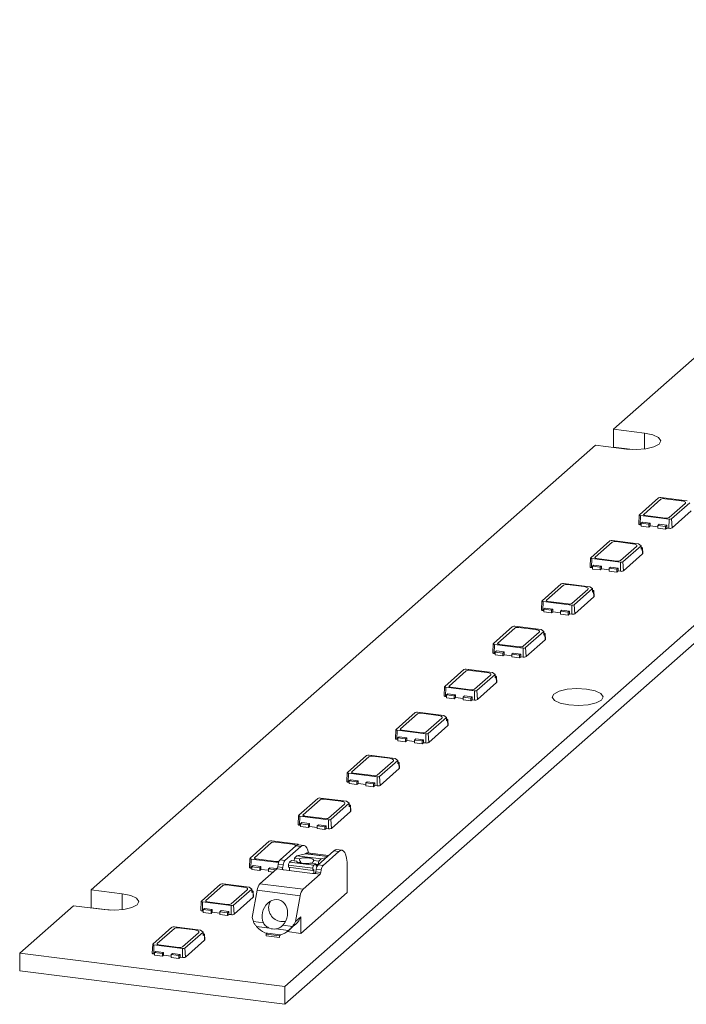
# Model space of a CAD drawing. Header units: millimetres. Extents: x -97 to 121, y 100 to 278.
# Tile 1 of 6: x -97 to -41, y 100 to 183. Entities that reach past the tile are written whole.
import ezdxf

# ---------------------------------------------------------------- set-up
doc = ezdxf.new("R2010")
doc.units = ezdxf.units.MM

msp = doc.modelspace()

# ---------------------------------------------------------------- linework, layer by layer
at = {"color": 7, "linetype": 'Continuous', "lineweight": 15}
for p, q in [((-74.932, 101.338), (121.29, 274.39)), ((-74.932, 99.83), (121.29, 272.882)), ((-4.45, 186.125), (-47.124, 148.49)), ((-44.505, 148.16), (-47.124, 148.49)), ((-47.124, 146.981), (-47.124, 148.49)), ((-48.644, 147.149), (-91.318, 109.514)), ((-48.644, 147.149), (-46.025, 146.819)), ((-45.504, 146.777), (-47.124, 146.981)), ((-44.926, 141.252), (-43.3, 142.687)), ((-44.552, 141.294), (-43.102, 142.573)), ((-43.099, 142.717), (-40.884, 142.438)), ((-42.78, 142.621), (-41.377, 142.444)), ((-41.057, 142.208), (-42.4, 141.023)), ((-40.659, 142.271), (-42.203, 140.909)), ((-44.936, 141.235), (-44.98, 140.481)), ((-44.851, 140.417), (-44.835, 141.185)), ((-42.403, 140.879), (-44.835, 141.185)), ((-42.723, 140.975), (-44.406, 141.187)), ((-42.419, 140.111), (-42.403, 140.879)), ((-42.161, 140.15), (-42.203, 140.909)), ((-40.535, 141.584), (-42.161, 140.15)), ((-44.77, 140.407), (-44.851, 140.417)), ((-44.77, 140.536), (-44.664, 140.629)), ((-44.115, 140.453), (-44.77, 140.536)), ((-44.77, 140.536), (-44.77, 140.3)), ((-44.77, 140.3), (-44.115, 140.218)), ((-44.664, 140.629), (-44.009, 140.547)), ((-44.009, 140.547), (-44.115, 140.453)), ((-44.115, 140.218), (-44.115, 140.453)), ((-44.115, 140.218), (-44.009, 140.311)), ((-44.009, 140.311), (-44.009, 140.547)), ((-43.367, 140.23), (-44.009, 140.311)), ((-43.367, 140.359), (-43.261, 140.453)), ((-42.712, 140.277), (-43.367, 140.359)), ((-43.367, 140.359), (-43.367, 140.123)), ((-43.367, 140.123), (-42.712, 140.041)), ((-43.261, 140.453), (-42.606, 140.37)), ((-42.606, 140.37), (-42.712, 140.277)), ((-42.712, 140.041), (-42.712, 140.277)), ((-42.712, 140.041), (-42.606, 140.135)), ((-42.606, 140.135), (-42.606, 140.37)), ((-42.419, 140.111), (-42.606, 140.135)), ((-49.045, 137.62), (-47.418, 139.054)), ((-48.671, 137.662), (-47.221, 138.94)), ((-47.218, 139.084), (-45.003, 138.805)), ((-46.899, 138.989), (-45.496, 138.812)), ((-45.176, 138.576), (-46.519, 137.391)), ((-44.778, 138.639), (-46.322, 137.277)), ((-45.003, 138.805), (-44.778, 138.639)), ((-44.777, 138.527), (-44.778, 138.639)), ((-44.774, 138.343), (-44.777, 138.527)), ((-44.68, 138.426), (-44.774, 138.343)), ((-44.654, 137.951), (-44.68, 138.426)), ((-44.641, 137.976), (-44.669, 138.448)), ((-49.055, 137.602), (-49.099, 136.848)), ((-48.97, 136.785), (-48.954, 137.553)), ((-46.522, 137.247), (-48.954, 137.553)), ((-46.841, 137.342), (-48.525, 137.554)), ((-44.654, 137.951), (-46.28, 136.517)), ((-48.889, 136.775), (-48.97, 136.785)), ((-48.889, 136.903), (-48.783, 136.997)), ((-48.889, 136.903), (-48.889, 136.668)), ((-48.234, 136.821), (-48.889, 136.903)), ((-48.889, 136.668), (-48.234, 136.585)), ((-48.783, 136.997), (-48.128, 136.914)), ((-48.128, 136.914), (-48.234, 136.821)), ((-48.234, 136.585), (-48.234, 136.821)), ((-48.234, 136.585), (-48.128, 136.679)), ((-48.128, 136.679), (-48.128, 136.914)), ((-47.486, 136.598), (-48.128, 136.679)), ((-47.486, 136.727), (-47.38, 136.82)), ((-46.831, 136.644), (-47.486, 136.727)), ((-47.486, 136.727), (-47.486, 136.491)), ((-47.38, 136.82), (-46.725, 136.738)), ((-46.725, 136.738), (-46.831, 136.644)), ((-46.725, 136.502), (-46.725, 136.738)), ((-46.538, 136.478), (-46.522, 137.247)), ((-46.28, 136.517), (-46.322, 137.277)), ((-47.486, 136.491), (-46.831, 136.408)), ((-46.831, 136.408), (-46.831, 136.644)), ((-46.831, 136.408), (-46.725, 136.502)), ((-46.538, 136.478), (-46.725, 136.502)), ((-53.164, 133.987), (-51.537, 135.422)), ((-52.79, 134.029), (-51.34, 135.308)), ((-51.337, 135.452), (-49.122, 135.173)), ((-51.018, 135.356), (-49.615, 135.179)), ((-48.897, 135.006), (-50.441, 133.644)), ((-49.122, 135.173), (-48.897, 135.006)), ((-48.896, 134.895), (-48.897, 135.006)), ((-49.295, 134.943), (-50.638, 133.758)), ((-48.773, 134.319), (-50.399, 132.885)), ((-48.893, 134.711), (-48.896, 134.895)), ((-48.799, 134.794), (-48.893, 134.711)), ((-48.773, 134.319), (-48.799, 134.794)), ((-48.76, 134.344), (-48.788, 134.815)), ((-53.174, 133.97), (-53.218, 133.216)), ((-53.089, 133.152), (-53.073, 133.92)), ((-50.641, 133.614), (-53.073, 133.92)), ((-53.008, 133.271), (-52.902, 133.364)), ((-52.902, 133.364), (-52.247, 133.282)), ((-50.96, 133.71), (-52.644, 133.922)), ((-50.657, 132.846), (-50.641, 133.614)), ((-50.399, 132.885), (-50.441, 133.644)), ((-53.008, 133.142), (-53.089, 133.152)), ((-52.353, 133.188), (-53.008, 133.271)), ((-53.008, 133.271), (-53.008, 133.035)), ((-53.008, 133.035), (-52.353, 132.953)), ((-52.247, 133.282), (-52.353, 133.188)), ((-52.353, 132.953), (-52.353, 133.188)), ((-52.353, 132.953), (-52.247, 133.046)), ((-52.247, 133.046), (-52.247, 133.282)), ((-51.605, 132.965), (-52.247, 133.046)), ((-51.605, 133.094), (-51.499, 133.188)), ((-50.95, 133.012), (-51.605, 133.094)), ((-51.605, 133.094), (-51.605, 132.858)), ((-51.605, 132.858), (-50.95, 132.776)), ((-51.499, 133.188), (-50.844, 133.105)), ((-50.844, 133.105), (-50.95, 133.012)), ((-50.95, 132.776), (-50.95, 133.012)), ((-50.95, 132.776), (-50.844, 132.869)), ((-50.844, 132.869), (-50.844, 133.105)), ((-50.657, 132.846), (-50.844, 132.869)), ((-57.283, 130.355), (-55.656, 131.789)), ((-56.908, 130.397), (-55.459, 131.675)), ((-55.456, 131.819), (-53.241, 131.54)), ((-55.137, 131.724), (-53.734, 131.547)), ((-53.414, 131.31), (-54.757, 130.126)), ((-53.015, 131.374), (-54.56, 130.012)), ((-53.241, 131.54), (-53.015, 131.374)), ((-53.015, 131.262), (-53.015, 131.374)), ((-53.012, 131.078), (-53.015, 131.262)), ((-52.918, 131.161), (-53.012, 131.078)), ((-52.892, 130.686), (-52.918, 131.161)), ((-52.879, 130.711), (-52.907, 131.183)), ((-57.293, 130.337), (-57.337, 129.583)), ((-57.208, 129.52), (-57.192, 130.288)), ((-54.76, 129.981), (-57.192, 130.288)), ((-55.079, 130.077), (-56.763, 130.289)), ((-54.518, 129.252), (-54.56, 130.012)), ((-52.892, 130.686), (-54.518, 129.252)), ((-57.127, 129.51), (-57.208, 129.52)), ((-57.127, 129.638), (-57.021, 129.732)), ((-57.127, 129.638), (-57.127, 129.403)), ((-56.472, 129.556), (-57.127, 129.638)), ((-57.127, 129.403), (-56.472, 129.32)), ((-57.021, 129.732), (-56.366, 129.649)), ((-56.366, 129.649), (-56.472, 129.556)), ((-56.472, 129.32), (-56.472, 129.556)), ((-56.472, 129.32), (-56.366, 129.414)), ((-56.366, 129.414), (-56.366, 129.649)), ((-55.724, 129.333), (-56.366, 129.414)), ((-55.724, 129.462), (-55.618, 129.555)), ((-55.724, 129.462), (-55.724, 129.226)), ((-55.069, 129.379), (-55.724, 129.462)), ((-55.724, 129.226), (-55.069, 129.143)), ((-55.618, 129.555), (-54.963, 129.473)), ((-54.963, 129.473), (-55.069, 129.379)), ((-55.069, 129.143), (-55.069, 129.379)), ((-55.069, 129.143), (-54.963, 129.237)), ((-54.963, 129.237), (-54.963, 129.473)), ((-54.776, 129.213), (-54.963, 129.237)), ((-54.776, 129.213), (-54.76, 129.981)), ((-61.401, 126.722), (-59.775, 128.156)), ((-61.027, 126.764), (-59.578, 128.043)), ((-59.575, 128.187), (-57.36, 127.908)), ((-59.256, 128.091), (-57.852, 127.914)), ((-57.532, 127.678), (-58.876, 126.493)), ((-57.134, 127.741), (-58.679, 126.379)), ((-57.36, 127.908), (-57.134, 127.741)), ((-57.134, 127.629), (-57.134, 127.741)), ((-57.131, 127.446), (-57.134, 127.629)), ((-57.037, 127.529), (-57.131, 127.446)), ((-57.011, 127.054), (-57.037, 127.529)), ((-56.998, 127.079), (-57.026, 127.55)), ((-61.411, 126.705), (-61.456, 125.951)), ((-61.327, 125.887), (-61.311, 126.655)), ((-58.879, 126.349), (-61.311, 126.655)), ((-59.198, 126.445), (-60.882, 126.657)), ((-57.011, 127.054), (-58.637, 125.62)), ((-61.246, 125.877), (-61.327, 125.887)), ((-61.246, 126.006), (-61.14, 126.099)), ((-61.246, 126.006), (-61.246, 125.77)), ((-60.591, 125.923), (-61.246, 126.006)), ((-61.14, 126.099), (-60.485, 126.017)), ((-60.485, 126.017), (-60.591, 125.923)), ((-60.591, 125.688), (-60.591, 125.923)), ((-60.485, 125.781), (-60.485, 126.017)), ((-59.843, 125.829), (-59.737, 125.923)), ((-59.188, 125.747), (-59.843, 125.829)), ((-59.843, 125.829), (-59.843, 125.593)), ((-59.737, 125.923), (-59.082, 125.84)), ((-59.082, 125.84), (-59.188, 125.747)), ((-59.082, 125.604), (-59.082, 125.84)), ((-58.895, 125.581), (-58.879, 126.349)), ((-58.637, 125.62), (-58.679, 126.379)), ((-61.246, 125.77), (-60.591, 125.688)), ((-60.591, 125.688), (-60.485, 125.781)), ((-59.843, 125.7), (-60.485, 125.781)), ((-59.843, 125.593), (-59.188, 125.511)), ((-59.188, 125.511), (-59.188, 125.747)), ((-59.188, 125.511), (-59.082, 125.604)), ((-58.895, 125.581), (-59.082, 125.604)), ((-65.52, 123.09), (-63.894, 124.524)), ((-65.146, 123.132), (-63.697, 124.41)), ((-63.694, 124.554), (-61.479, 124.275)), ((-63.374, 124.458), (-61.971, 124.282)), ((-61.479, 124.275), (-61.253, 124.108)), ((-61.651, 124.045), (-62.995, 122.861)), ((-61.253, 124.108), (-62.797, 122.747)), ((-61.129, 123.421), (-62.756, 121.987)), ((-61.253, 123.997), (-61.253, 124.108)), ((-61.249, 123.813), (-61.253, 123.997)), ((-61.155, 123.896), (-61.249, 123.813)), ((-61.129, 123.421), (-61.155, 123.896)), ((-61.117, 123.446), (-61.144, 123.918)), ((-65.53, 123.072), (-65.575, 122.318)), ((-65.446, 122.255), (-65.43, 123.023)), ((-62.998, 122.716), (-65.43, 123.023)), ((-63.317, 122.812), (-65.001, 123.024)), ((-63.014, 121.948), (-62.998, 122.716)), ((-62.756, 121.987), (-62.797, 122.747)), ((-65.365, 122.245), (-65.446, 122.255)), ((-65.365, 122.373), (-65.259, 122.467)), ((-64.71, 122.291), (-65.365, 122.373)), ((-65.365, 122.373), (-65.365, 122.138)), ((-65.365, 122.138), (-64.71, 122.055)), ((-65.259, 122.467), (-64.604, 122.384)), ((-64.604, 122.384), (-64.71, 122.291)), ((-64.71, 122.055), (-64.71, 122.291)), ((-64.71, 122.055), (-64.604, 122.149)), ((-64.604, 122.149), (-64.604, 122.384)), ((-63.962, 122.068), (-64.604, 122.149)), ((-63.962, 122.197), (-63.855, 122.29)), ((-63.307, 122.114), (-63.962, 122.197)), ((-63.962, 122.197), (-63.962, 121.961)), ((-63.962, 121.961), (-63.307, 121.878)), ((-63.855, 122.29), (-63.201, 122.208)), ((-63.201, 122.208), (-63.307, 122.114)), ((-63.307, 121.878), (-63.307, 122.114)), ((-63.307, 121.878), (-63.201, 121.972)), ((-63.201, 121.972), (-63.201, 122.208)), ((-63.014, 121.948), (-63.201, 121.972)), ((-69.639, 119.457), (-68.013, 120.891)), ((-67.813, 120.922), (-65.598, 120.643)), ((-67.493, 120.826), (-66.09, 120.649)), ((-69.265, 119.499), (-67.816, 120.777)), ((-65.77, 120.413), (-67.114, 119.228)), ((-65.372, 120.476), (-66.916, 119.114)), ((-65.598, 120.643), (-65.372, 120.476)), ((-65.371, 120.364), (-65.372, 120.476)), ((-65.368, 120.181), (-65.371, 120.364)), ((-65.274, 120.264), (-65.368, 120.181)), ((-65.248, 119.789), (-65.274, 120.264)), ((-65.235, 119.814), (-65.263, 120.285)), ((-69.649, 119.44), (-69.694, 118.686)), ((-69.565, 118.622), (-69.549, 119.39)), ((-67.117, 119.084), (-69.549, 119.39)), ((-67.436, 119.18), (-69.12, 119.392)), ((-65.248, 119.789), (-66.875, 118.355)), ((-69.484, 118.612), (-69.565, 118.622)), ((-69.484, 118.741), (-69.377, 118.834)), ((-68.829, 118.658), (-69.484, 118.741)), ((-69.484, 118.741), (-69.484, 118.505)), ((-69.484, 118.505), (-68.829, 118.423)), ((-69.377, 118.834), (-68.723, 118.752)), ((-68.723, 118.752), (-68.829, 118.658)), ((-68.829, 118.423), (-68.829, 118.658)), ((-68.829, 118.423), (-68.723, 118.516)), ((-68.723, 118.516), (-68.723, 118.752)), ((-68.08, 118.435), (-68.723, 118.516)), ((-68.08, 118.564), (-67.974, 118.658)), ((-68.08, 118.564), (-68.08, 118.328)), ((-67.426, 118.482), (-68.08, 118.564)), ((-68.08, 118.328), (-67.426, 118.246)), ((-67.974, 118.658), (-67.32, 118.575)), ((-67.32, 118.575), (-67.426, 118.482)), ((-67.426, 118.246), (-67.426, 118.482)), ((-67.426, 118.246), (-67.32, 118.339)), ((-67.32, 118.339), (-67.32, 118.575)), ((-67.132, 118.316), (-67.32, 118.339)), ((-67.132, 118.316), (-67.117, 119.084)), ((-66.875, 118.355), (-66.916, 119.114)), ((-73.758, 115.825), (-72.132, 117.259)), ((-73.384, 115.867), (-71.934, 117.145)), ((-71.931, 117.289), (-69.717, 117.01)), ((-71.612, 117.193), (-70.209, 117.017)), ((-69.889, 116.78), (-71.233, 115.595)), ((-69.491, 116.843), (-71.035, 115.482)), ((-69.717, 117.01), (-69.491, 116.843)), ((-69.49, 116.732), (-69.491, 116.843)), ((-69.487, 116.548), (-69.49, 116.732)), ((-69.367, 116.156), (-70.994, 114.722)), ((-69.393, 116.631), (-69.487, 116.548)), ((-69.367, 116.156), (-69.393, 116.631)), ((-69.354, 116.181), (-69.382, 116.652)), ((-73.768, 115.807), (-73.813, 115.053)), ((-73.683, 114.99), (-73.668, 115.758)), ((-73.602, 114.979), (-73.683, 114.99)), ((-71.236, 115.451), (-73.668, 115.758)), ((-73.602, 115.108), (-73.496, 115.202)), ((-73.602, 115.108), (-73.602, 114.873)), ((-72.948, 115.026), (-73.602, 115.108)), ((-73.496, 115.202), (-72.842, 115.119)), ((-71.555, 115.547), (-73.239, 115.759)), ((-72.842, 115.119), (-72.948, 115.026)), ((-72.948, 114.79), (-72.948, 115.026)), ((-72.842, 114.884), (-72.842, 115.119)), ((-72.199, 114.931), (-72.093, 115.025)), ((-72.093, 115.025), (-71.438, 114.943)), ((-71.251, 114.683), (-71.236, 115.451)), ((-70.994, 114.722), (-71.035, 115.482)), ((-73.602, 114.873), (-72.948, 114.79)), ((-72.948, 114.79), (-72.842, 114.884)), ((-72.199, 114.803), (-72.842, 114.884)), ((-72.199, 114.931), (-72.199, 114.696)), ((-71.545, 114.849), (-72.199, 114.931)), ((-72.199, 114.696), (-71.545, 114.613)), ((-71.438, 114.943), (-71.545, 114.849)), ((-71.545, 114.613), (-71.545, 114.849)), ((-71.545, 114.613), (-71.438, 114.707)), ((-71.438, 114.707), (-71.438, 114.943)), ((-71.251, 114.683), (-71.438, 114.707)), ((-77.877, 112.192), (-76.251, 113.626)), ((-77.503, 112.234), (-76.053, 113.512)), ((-76.05, 113.657), (-73.836, 113.377)), ((-75.731, 113.561), (-74.328, 113.384)), ((-73.836, 113.377), (-73.777, 113.334)), ((-73.334, 113.279), (-73.755, 113.333)), ((-75.346, 112.051), (-74.005, 113.234)), ((-73.584, 113.181), (-74.925, 111.998)), ((-74.005, 113.234), (-73.584, 113.181)), ((-73.929, 112.406), (-73.201, 112.577)), ((-71.244, 112.416), (-73.009, 112.639)), ((-72.119, 111.644), (-70.778, 112.827)), ((-71.698, 111.591), (-70.357, 112.774)), ((-70.778, 112.827), (-70.357, 112.774)), ((-70.107, 112.873), (-70.528, 112.926)), ((-77.887, 112.175), (-77.932, 111.421)), ((-77.802, 111.357), (-77.787, 112.125)), ((-75.463, 111.832), (-77.787, 112.125)), ((-75.674, 111.914), (-77.357, 112.127)), ((-75.54, 111.456), (-75.499, 111.68)), ((-75.499, 111.68), (-75.079, 111.627)), ((-74.925, 111.998), (-75.346, 112.051)), ((-74.549, 111.857), (-74.369, 111.991)), ((-72.491, 111.598), (-74.549, 111.857)), ((-74.369, 111.991), (-73.933, 111.936)), ((-74.157, 111.964), (-74.123, 112.209)), ((-74.123, 112.209), (-73.929, 112.406)), ((-74.123, 112.209), (-73.7, 112.155)), ((-71.871, 112.147), (-73.929, 112.406)), ((-73.576, 111.832), (-73.859, 111.867)), ((-73.672, 111.801), (-73.576, 111.832)), ((-72.747, 111.786), (-72.311, 111.731)), ((-72.311, 111.731), (-72.491, 111.598)), ((-72.489, 112.003), (-72.065, 111.949)), ((-72.311, 111.731), (-72.284, 111.516)), ((-72.115, 111.648), (-72.304, 111.671)), ((-72.106, 111.656), (-72.065, 111.949)), ((-71.871, 112.147), (-72.065, 111.949)), ((-71.871, 112.147), (-71.432, 112.25)), ((-77.721, 111.347), (-77.802, 111.357)), ((-77.721, 111.476), (-77.615, 111.569)), ((-77.067, 111.393), (-77.721, 111.476)), ((-77.721, 111.476), (-77.721, 111.24)), ((-77.721, 111.24), (-77.067, 111.158)), ((-77.615, 111.569), (-76.96, 111.487)), ((-76.96, 111.487), (-77.067, 111.393)), ((-77.067, 111.158), (-77.067, 111.393)), ((-77.067, 111.158), (-76.96, 111.251)), ((-77.046, 110.034), (-75.602, 111.307)), ((-76.96, 111.251), (-76.96, 111.487)), ((-76.318, 111.17), (-76.96, 111.251)), ((-76.318, 111.299), (-76.212, 111.392)), ((-76.318, 111.299), (-76.318, 111.063)), ((-75.699, 111.221), (-76.318, 111.299)), ((-76.318, 111.063), (-75.933, 111.015)), ((-76.212, 111.392), (-75.594, 111.315)), ((-75.146, 111.25), (-75.602, 111.307)), ((-75.119, 111.403), (-75.54, 111.456)), ((-75.079, 111.627), (-75.119, 111.403)), ((-75.023, 111.204), (-72.591, 110.898)), ((-74.627, 111.422), (-74.623, 111.613)), ((-74.627, 111.422), (-72.569, 111.162)), ((-74.623, 111.613), (-72.565, 111.354)), ((-74.539, 111.143), (-74.539, 111.411)), ((-71.953, 110.848), (-73.398, 109.574)), ((-72.565, 111.354), (-72.569, 111.162)), ((-72.569, 111.162), (-72.481, 111.228)), ((-72.481, 111.228), (-72.481, 110.895)), ((-72.409, 110.905), (-71.953, 110.848)), ((-72.313, 111.049), (-72.272, 111.274)), ((-72.313, 111.049), (-71.892, 110.996)), ((-72.284, 111.516), (-72.14, 111.622)), ((-72.272, 111.274), (-71.851, 111.221)), ((-71.698, 111.591), (-72.119, 111.644)), ((-71.892, 110.996), (-71.851, 111.221)), ((-69.65, 109.297), (-69.65, 111.512)), ((-81.996, 108.56), (-80.37, 109.994)), ((-80.169, 110.024), (-77.954, 109.745)), ((-73.398, 109.574), (-77.046, 110.034)), ((-88.699, 109.184), (-91.318, 109.514)), ((-91.318, 108.006), (-91.318, 109.514)), ((-81.622, 108.601), (-80.172, 109.88)), ((-79.85, 109.928), (-78.447, 109.752)), ((-78.127, 109.515), (-79.47, 108.33)), ((-77.729, 109.578), (-79.273, 108.216)), ((-77.954, 109.745), (-77.729, 109.578)), ((-77.728, 109.467), (-77.729, 109.578)), ((-77.725, 109.283), (-77.728, 109.467)), ((-77.631, 109.366), (-77.725, 109.283)), ((-77.696, 107.164), (-77.275, 109.478)), ((-77.605, 108.891), (-77.631, 109.366)), ((-77.592, 108.916), (-77.62, 109.387)), ((-77.275, 109.478), (-73.627, 109.018)), ((-69.65, 109.297), (-73.574, 105.836)), ((-82.006, 108.542), (-82.051, 107.788)), ((-81.921, 107.725), (-81.906, 108.493)), ((-79.473, 108.186), (-81.906, 108.493)), ((-79.793, 108.282), (-81.476, 108.494)), ((-77.605, 108.891), (-79.231, 107.457)), ((-73.627, 109.018), (-74.025, 106.829)), ((-92.839, 108.174), (-97.382, 104.167)), ((-92.839, 108.174), (-90.22, 107.844)), ((-89.698, 107.802), (-91.318, 108.006)), ((-81.84, 107.714), (-81.921, 107.725)), ((-81.84, 107.843), (-81.734, 107.937)), ((-81.185, 107.761), (-81.84, 107.843)), ((-81.84, 107.843), (-81.84, 107.608)), ((-81.84, 107.608), (-81.185, 107.525)), ((-81.734, 107.937), (-81.079, 107.854)), ((-81.079, 107.854), (-81.185, 107.761)), ((-81.185, 107.525), (-81.185, 107.761)), ((-81.185, 107.525), (-81.079, 107.619)), ((-81.079, 107.619), (-81.079, 107.854)), ((-80.437, 107.538), (-81.079, 107.619)), ((-80.437, 107.666), (-80.331, 107.76)), ((-79.782, 107.584), (-80.437, 107.666)), ((-80.437, 107.666), (-80.437, 107.431)), ((-80.331, 107.76), (-79.676, 107.677)), ((-79.676, 107.677), (-79.782, 107.584)), ((-79.782, 107.348), (-79.782, 107.584)), ((-79.676, 107.442), (-79.676, 107.677)), ((-79.489, 107.418), (-79.473, 108.186)), ((-79.231, 107.457), (-79.273, 108.216)), ((-80.437, 107.431), (-79.782, 107.348)), ((-79.782, 107.348), (-79.676, 107.442)), ((-79.489, 107.418), (-79.676, 107.442)), ((-76.742, 106.725), (-77.602, 106.833)), ((-73.574, 107.226), (-74.025, 106.829)), ((-73.574, 105.836), (-73.574, 107.226)), ((-86.115, 104.927), (-84.489, 106.361)), ((-85.741, 104.969), (-84.291, 106.247)), ((-84.288, 106.391), (-82.073, 106.112)), ((-83.969, 106.296), (-82.566, 106.119)), ((-82.246, 105.883), (-83.589, 104.698)), ((-81.848, 105.946), (-83.392, 104.584)), ((-82.073, 106.112), (-81.848, 105.946)), ((-81.847, 105.834), (-81.848, 105.946)), ((-81.844, 105.651), (-81.847, 105.834)), ((-77.335, 106.41), (-76.231, 106.271)), ((-77.222, 106.295), (-77.222, 106.298)), ((-77.219, 106.295), (-77.222, 106.295)), ((-75.309, 105.72), (-76.619, 105.885)), ((-76.525, 105.779), (-76.432, 105.861)), ((-75.697, 106.204), (-74.626, 106.069)), ((-74.296, 106.417), (-75.115, 106.52)), ((-74.739, 105.982), (-73.574, 105.836)), ((-74.591, 106.099), (-74.025, 106.598)), ((-81.724, 105.259), (-83.35, 103.824)), ((-81.75, 105.733), (-81.844, 105.651)), ((-81.724, 105.259), (-81.75, 105.733)), ((-81.711, 105.284), (-81.739, 105.755)), ((-75.403, 105.637), (-76.525, 105.779)), ((-76.525, 105.637), (-76.525, 105.779)), ((-75.403, 105.496), (-76.525, 105.637)), ((-75.309, 105.72), (-75.403, 105.637)), ((-75.403, 105.637), (-75.403, 105.496)), ((-97.382, 104.167), (-74.932, 101.338)), ((-97.382, 104.167), (-97.382, 102.658)), ((-86.125, 104.91), (-86.169, 104.156)), ((-86.04, 104.092), (-86.024, 104.86)), ((-83.592, 104.554), (-86.024, 104.86)), ((-85.959, 104.211), (-85.853, 104.304)), ((-85.304, 104.128), (-85.959, 104.211)), ((-85.959, 104.211), (-85.959, 103.975)), ((-85.853, 104.304), (-85.198, 104.222)), ((-83.912, 104.649), (-85.595, 104.862)), ((-85.198, 104.222), (-85.304, 104.128)), ((-85.198, 103.986), (-85.198, 104.222)), ((-83.608, 103.786), (-83.592, 104.554)), ((-83.35, 103.824), (-83.392, 104.584)), ((-85.959, 104.082), (-86.04, 104.092)), ((-85.959, 103.975), (-85.304, 103.892)), ((-85.304, 103.892), (-85.304, 104.128)), ((-85.304, 103.892), (-85.198, 103.986)), ((-84.556, 103.905), (-85.198, 103.986)), ((-84.556, 104.034), (-84.45, 104.127)), ((-83.901, 103.951), (-84.556, 104.034)), ((-84.556, 104.034), (-84.556, 103.798)), ((-84.556, 103.798), (-83.901, 103.716)), ((-84.45, 104.127), (-83.795, 104.045)), ((-83.795, 104.045), (-83.901, 103.951)), ((-83.901, 103.716), (-83.901, 103.951)), ((-83.901, 103.716), (-83.795, 103.809)), ((-83.795, 103.809), (-83.795, 104.045)), ((-83.608, 103.786), (-83.795, 103.809)), ((-97.382, 102.658), (-74.932, 99.83)), ((-74.932, 101.338), (-74.932, 99.83))]:
    msp.add_line(p, q, dxfattribs=at)
at = {"color": 8, "linetype": 'Continuous', "lineweight": 15}
for p, q in [((-44.505, 146.819), (-44.505, 148.16)), ((-73.201, 112.577), (-71.329, 112.341)), ((-73.189, 112.583), (-71.322, 112.348)), ((-75.14, 111.325), (-75.14, 111.243)), ((-88.699, 107.844), (-88.699, 109.184))]:
    msp.add_line(p, q, dxfattribs=at)
at = {"color": 7, "linetype": 'Continuous', "lineweight": 15, "flags": 128}
for points in [[(-46.025, 146.819), (-45.198, 146.773), (-44.381, 146.836), (-43.698, 146.999), (-43.254, 147.236), (-43.116, 147.512), (-43.306, 147.784), (-43.793, 148.012), (-44.505, 148.16)], [(-41.377, 142.444), (-41.28, 142.428), (-41.195, 142.406), (-41.124, 142.379), (-41.07, 142.348), (-41.035, 142.314), (-41.022, 142.279), (-41.029, 142.243), (-41.057, 142.208)], [(-44.835, 141.185), (-44.863, 141.19), (-44.887, 141.196), (-44.907, 141.204), (-44.922, 141.213), (-44.932, 141.222), (-44.936, 141.232), (-44.934, 141.242), (-44.926, 141.252)], [(-44.406, 141.187), (-44.45, 141.194), (-44.489, 141.204), (-44.521, 141.216), (-44.546, 141.23), (-44.561, 141.246), (-44.568, 141.262), (-44.565, 141.278), (-44.552, 141.294)], [(-44.851, 140.417), (-44.886, 140.423), (-44.917, 140.431), (-44.943, 140.441), (-44.963, 140.452), (-44.975, 140.465), (-44.98, 140.478), (-44.98, 140.481)], [(-45.496, 138.812), (-45.399, 138.796), (-45.314, 138.774), (-45.243, 138.747), (-45.189, 138.716), (-45.154, 138.682), (-45.14, 138.646), (-45.148, 138.61), (-45.176, 138.576)], [(-44.777, 138.5), (-44.75, 138.495), (-44.723, 138.488), (-44.701, 138.48), (-44.684, 138.47), (-44.673, 138.459), (-44.669, 138.448), (-44.671, 138.437), (-44.68, 138.426)], [(-48.954, 137.553), (-48.982, 137.557), (-49.006, 137.564), (-49.026, 137.571), (-49.041, 137.58), (-49.051, 137.59), (-49.055, 137.6), (-49.053, 137.61), (-49.045, 137.62)], [(-48.525, 137.554), (-48.569, 137.562), (-48.608, 137.571), (-48.64, 137.584), (-48.665, 137.598), (-48.68, 137.613), (-48.687, 137.63), (-48.683, 137.646), (-48.671, 137.662)], [(-44.641, 137.976), (-44.644, 137.964), (-44.654, 137.951)], [(-48.97, 136.785), (-49.005, 136.791), (-49.036, 136.799), (-49.062, 136.808), (-49.082, 136.82), (-49.094, 136.832), (-49.099, 136.845), (-49.099, 136.848)], [(-49.615, 135.179), (-49.518, 135.163), (-49.433, 135.141), (-49.362, 135.114), (-49.308, 135.083), (-49.273, 135.049), (-49.259, 135.014), (-49.267, 134.978), (-49.295, 134.943)], [(-48.895, 134.867), (-48.869, 134.863), (-48.842, 134.856), (-48.82, 134.847), (-48.803, 134.838), (-48.792, 134.827), (-48.788, 134.816), (-48.79, 134.805), (-48.799, 134.794)], [(-48.76, 134.344), (-48.763, 134.332), (-48.773, 134.319)], [(-53.073, 133.92), (-53.101, 133.925), (-53.125, 133.931), (-53.145, 133.939), (-53.16, 133.948), (-53.17, 133.957), (-53.174, 133.967), (-53.172, 133.977), (-53.164, 133.987)], [(-52.644, 133.922), (-52.688, 133.929), (-52.727, 133.939), (-52.759, 133.951), (-52.784, 133.965), (-52.799, 133.981), (-52.806, 133.997), (-52.802, 134.013), (-52.79, 134.029)], [(-53.089, 133.152), (-53.124, 133.158), (-53.155, 133.166), (-53.181, 133.176), (-53.201, 133.187), (-53.213, 133.2), (-53.218, 133.213), (-53.218, 133.216)], [(-53.734, 131.547), (-53.637, 131.531), (-53.551, 131.509), (-53.48, 131.482), (-53.427, 131.451), (-53.392, 131.417), (-53.378, 131.381), (-53.385, 131.345), (-53.414, 131.31)], [(-53.014, 131.235), (-52.988, 131.23), (-52.961, 131.223), (-52.939, 131.215), (-52.922, 131.205), (-52.911, 131.194), (-52.907, 131.183), (-52.909, 131.172), (-52.918, 131.161)], [(-57.192, 130.288), (-57.219, 130.292), (-57.244, 130.299), (-57.264, 130.306), (-57.279, 130.315), (-57.289, 130.325), (-57.293, 130.335), (-57.291, 130.345), (-57.283, 130.355)], [(-56.763, 130.289), (-56.807, 130.296), (-56.846, 130.306), (-56.878, 130.319), (-56.902, 130.333), (-56.918, 130.348), (-56.924, 130.365), (-56.921, 130.381), (-56.908, 130.397)], [(-52.879, 130.711), (-52.881, 130.699), (-52.892, 130.686)], [(-57.208, 129.52), (-57.243, 129.526), (-57.274, 129.534), (-57.3, 129.543), (-57.319, 129.555), (-57.332, 129.567), (-57.337, 129.58), (-57.337, 129.583)], [(-57.852, 127.914), (-57.756, 127.898), (-57.67, 127.876), (-57.599, 127.849), (-57.546, 127.818), (-57.511, 127.784), (-57.497, 127.748), (-57.504, 127.713), (-57.532, 127.678)], [(-57.133, 127.602), (-57.107, 127.598), (-57.08, 127.591), (-57.058, 127.582), (-57.041, 127.573), (-57.03, 127.562), (-57.026, 127.551), (-57.028, 127.539), (-57.037, 127.529)], [(-61.311, 126.655), (-61.338, 126.66), (-61.362, 126.666), (-61.383, 126.674), (-61.398, 126.683), (-61.408, 126.692), (-61.411, 126.702), (-61.409, 126.712), (-61.401, 126.722)], [(-60.882, 126.657), (-60.926, 126.664), (-60.965, 126.674), (-60.997, 126.686), (-61.021, 126.7), (-61.037, 126.716), (-61.043, 126.732), (-61.04, 126.748), (-61.027, 126.764)], [(-56.998, 127.079), (-57, 127.067), (-57.011, 127.054)], [(-61.327, 125.887), (-61.362, 125.893), (-61.393, 125.901), (-61.419, 125.911), (-61.438, 125.922), (-61.451, 125.935), (-61.456, 125.948), (-61.456, 125.951)], [(-49.391, 126.504), (-50.218, 126.55), (-51.035, 126.487), (-51.718, 126.324), (-52.162, 126.087), (-52.3, 125.811), (-52.11, 125.538), (-51.623, 125.311), (-50.911, 125.163), (-50.083, 125.117), (-49.266, 125.18), (-48.584, 125.343), (-48.14, 125.58), (-48.002, 125.856), (-48.191, 126.128), (-48.679, 126.356), (-49.391, 126.504)], [(-61.971, 124.282), (-61.875, 124.266), (-61.789, 124.244), (-61.718, 124.217), (-61.664, 124.186), (-61.63, 124.152), (-61.616, 124.116), (-61.623, 124.08), (-61.651, 124.045)], [(-61.252, 123.97), (-61.225, 123.965), (-61.199, 123.958), (-61.176, 123.95), (-61.16, 123.94), (-61.149, 123.929), (-61.144, 123.918), (-61.147, 123.907), (-61.155, 123.896)], [(-61.117, 123.446), (-61.119, 123.434), (-61.129, 123.421)], [(-65.43, 123.023), (-65.457, 123.027), (-65.481, 123.034), (-65.501, 123.041), (-65.517, 123.05), (-65.526, 123.06), (-65.53, 123.07), (-65.528, 123.08), (-65.52, 123.09)], [(-65.001, 123.024), (-65.045, 123.031), (-65.084, 123.041), (-65.116, 123.054), (-65.14, 123.068), (-65.156, 123.083), (-65.162, 123.1), (-65.159, 123.116), (-65.146, 123.132)], [(-65.446, 122.255), (-65.481, 122.261), (-65.512, 122.268), (-65.538, 122.278), (-65.557, 122.29), (-65.57, 122.302), (-65.575, 122.315), (-65.575, 122.318)], [(-66.09, 120.649), (-65.994, 120.633), (-65.908, 120.611), (-65.837, 120.584), (-65.783, 120.553), (-65.749, 120.519), (-65.735, 120.483), (-65.742, 120.448), (-65.77, 120.413)], [(-65.371, 120.337), (-65.344, 120.333), (-65.318, 120.326), (-65.295, 120.317), (-65.279, 120.307), (-65.268, 120.297), (-65.263, 120.286), (-65.266, 120.274), (-65.274, 120.264)], [(-69.549, 119.39), (-69.576, 119.395), (-69.6, 119.401), (-69.62, 119.409), (-69.636, 119.417), (-69.645, 119.427), (-69.649, 119.437), (-69.647, 119.447), (-69.639, 119.457)], [(-69.12, 119.392), (-69.164, 119.399), (-69.202, 119.409), (-69.235, 119.421), (-69.259, 119.435), (-69.275, 119.451), (-69.281, 119.467), (-69.278, 119.483), (-69.265, 119.499)], [(-65.235, 119.814), (-65.238, 119.801), (-65.248, 119.789)], [(-69.565, 118.622), (-69.6, 118.628), (-69.631, 118.636), (-69.657, 118.646), (-69.676, 118.657), (-69.689, 118.67), (-69.694, 118.682), (-69.694, 118.686)], [(-70.209, 117.017), (-70.112, 117.001), (-70.027, 116.979), (-69.956, 116.952), (-69.902, 116.921), (-69.868, 116.887), (-69.854, 116.851), (-69.861, 116.815), (-69.889, 116.78)], [(-69.49, 116.705), (-69.463, 116.7), (-69.436, 116.693), (-69.414, 116.685), (-69.397, 116.675), (-69.387, 116.664), (-69.382, 116.653), (-69.385, 116.642), (-69.393, 116.631)], [(-73.668, 115.758), (-73.695, 115.762), (-73.719, 115.769), (-73.739, 115.776), (-73.754, 115.785), (-73.764, 115.795), (-73.768, 115.805), (-73.766, 115.815), (-73.758, 115.825)], [(-73.239, 115.759), (-73.283, 115.766), (-73.321, 115.776), (-73.354, 115.789), (-73.378, 115.803), (-73.394, 115.818), (-73.4, 115.834), (-73.397, 115.851), (-73.384, 115.867)], [(-69.354, 116.181), (-69.357, 116.169), (-69.367, 116.156)], [(-73.683, 114.99), (-73.719, 114.995), (-73.75, 115.003), (-73.775, 115.013), (-73.795, 115.025), (-73.808, 115.037), (-73.813, 115.05), (-73.813, 115.053)], [(-74.005, 113.234), (-73.867, 113.319), (-73.755, 113.333)], [(-73.584, 113.181), (-73.446, 113.266), (-73.314, 113.276), (-73.191, 113.209), (-73.084, 113.069), (-72.996, 112.861), (-72.938, 112.63)], [(-73.189, 112.583), (-73.074, 112.636), (-73.009, 112.639)], [(-70.528, 112.926), (-70.64, 112.913), (-70.778, 112.827)], [(-70.357, 112.774), (-70.219, 112.86), (-70.086, 112.869), (-69.964, 112.803), (-69.857, 112.663), (-69.769, 112.455), (-69.704, 112.186), (-69.663, 111.868), (-69.65, 111.512)], [(-77.787, 112.125), (-77.814, 112.13), (-77.838, 112.136), (-77.858, 112.144), (-77.873, 112.152), (-77.883, 112.162), (-77.887, 112.172), (-77.885, 112.182), (-77.877, 112.192)], [(-77.357, 112.127), (-77.401, 112.134), (-77.44, 112.144), (-77.473, 112.156), (-77.497, 112.17), (-77.513, 112.186), (-77.519, 112.202), (-77.516, 112.218), (-77.503, 112.234)], [(-77.802, 111.357), (-77.837, 111.363), (-77.869, 111.371), (-77.894, 111.381), (-77.914, 111.392), (-77.926, 111.404), (-77.932, 111.417), (-77.932, 111.421)], [(-90.22, 107.844), (-89.392, 107.798), (-88.575, 107.861), (-87.892, 108.023), (-87.448, 108.261), (-87.31, 108.536), (-87.5, 108.809), (-87.987, 109.036), (-88.699, 109.184)], [(-78.447, 109.752), (-78.35, 109.736), (-78.265, 109.714), (-78.194, 109.687), (-78.14, 109.656), (-78.106, 109.621), (-78.092, 109.586), (-78.099, 109.55), (-78.127, 109.515)], [(-77.728, 109.439), (-77.701, 109.435), (-77.674, 109.428), (-77.652, 109.42), (-77.635, 109.41), (-77.624, 109.399), (-77.62, 109.388), (-77.622, 109.377), (-77.631, 109.366)], [(-81.906, 108.493), (-81.933, 108.497), (-81.957, 108.503), (-81.977, 108.511), (-81.992, 108.52), (-82.002, 108.53), (-82.006, 108.54), (-82.004, 108.55), (-81.996, 108.56)], [(-81.476, 108.494), (-81.52, 108.501), (-81.559, 108.511), (-81.591, 108.524), (-81.616, 108.538), (-81.632, 108.553), (-81.638, 108.569), (-81.635, 108.586), (-81.622, 108.601)], [(-77.592, 108.916), (-77.595, 108.904), (-77.605, 108.891)], [(-75.115, 106.52), (-74.974, 106.695), (-74.859, 106.894), (-74.775, 107.11), (-74.723, 107.336), (-74.706, 107.565), (-74.724, 107.789), (-74.776, 108.002), (-74.861, 108.195), (-74.976, 108.364), (-75.117, 108.502), (-75.28, 108.605), (-75.459, 108.669), (-75.649, 108.693), (-75.843, 108.676), (-76.035, 108.618), (-76.219, 108.521), (-76.389, 108.388), (-76.539, 108.224), (-76.665, 108.034), (-76.761, 107.824), (-76.826, 107.601), (-76.857, 107.372), (-76.853, 107.145), (-76.815, 106.927), (-76.742, 106.725)], [(-76.148, 108.564), (-76.229, 108.416), (-76.309, 108.02)], [(-81.921, 107.725), (-81.956, 107.73), (-81.987, 107.738), (-82.013, 107.748), (-82.033, 107.76), (-82.045, 107.772), (-82.05, 107.785), (-82.051, 107.788)], [(-82.566, 106.119), (-82.469, 106.103), (-82.384, 106.081), (-82.313, 106.054), (-82.259, 106.023), (-82.224, 105.989), (-82.211, 105.953), (-82.218, 105.917), (-82.246, 105.883)], [(-81.847, 105.807), (-81.82, 105.802), (-81.793, 105.796), (-81.771, 105.787), (-81.754, 105.777), (-81.743, 105.767), (-81.739, 105.756), (-81.741, 105.744), (-81.75, 105.733)], [(-81.711, 105.284), (-81.714, 105.271), (-81.724, 105.259)], [(-86.024, 104.86), (-86.052, 104.865), (-86.076, 104.871), (-86.096, 104.879), (-86.111, 104.887), (-86.121, 104.897), (-86.125, 104.907), (-86.123, 104.917), (-86.115, 104.927)], [(-85.595, 104.862), (-85.639, 104.869), (-85.678, 104.879), (-85.71, 104.891), (-85.735, 104.905), (-85.75, 104.921), (-85.757, 104.937), (-85.753, 104.953), (-85.741, 104.969)], [(-86.04, 104.092), (-86.075, 104.098), (-86.106, 104.106), (-86.132, 104.116), (-86.152, 104.127), (-86.164, 104.139), (-86.169, 104.152), (-86.169, 104.156)]]:
    msp.add_lwpolyline(points, dxfattribs=at)
at = {"color": 7, "linetype": 'Continuous', "lineweight": 15}
for centre, radius, start, end in [((-43.156, 142.416), 0.306, 79.22613, 117.8883), ((-42.872, 142.138), 0.492, 79.22613, 117.8883), ((-42.631, 141.458), 0.492, 259.22613, 297.8883), ((-42.346, 141.18), 0.306, 259.22613, 297.8883), ((-42.345, 140.498), 0.394, 259.22613, 297.8883), ((-47.275, 138.784), 0.306, 79.22613, 117.8883), ((-46.991, 138.505), 0.492, 79.22613, 117.8883), ((-46.749, 137.826), 0.492, 259.22613, 297.8883), ((-46.465, 137.547), 0.306, 259.22613, 297.8883), ((-46.464, 136.865), 0.394, 259.22613, 297.8883), ((-51.394, 135.151), 0.306, 79.22613, 117.8883), ((-51.11, 134.873), 0.492, 79.22613, 117.8883), ((-50.868, 134.193), 0.492, 259.22613, 297.8883), ((-50.584, 133.915), 0.306, 259.22613, 297.8883), ((-50.583, 133.233), 0.394, 259.22613, 297.8883), ((-55.513, 131.518), 0.306, 79.22613, 117.8883), ((-55.229, 131.24), 0.492, 79.22613, 117.8883), ((-54.987, 130.561), 0.492, 259.22613, 297.8883), ((-54.703, 130.282), 0.306, 259.22613, 297.8883), ((-54.702, 129.6), 0.394, 259.22613, 297.8883), ((-59.632, 127.886), 0.306, 79.22613, 117.8883), ((-59.348, 127.607), 0.492, 79.22613, 117.8883), ((-59.106, 126.928), 0.492, 259.22613, 297.8883), ((-58.822, 126.65), 0.306, 259.22613, 297.8883), ((-58.821, 125.968), 0.394, 259.22613, 297.8883), ((-63.751, 124.253), 0.306, 79.22613, 117.8883), ((-63.466, 123.975), 0.492, 79.22613, 117.8883), ((-63.225, 123.296), 0.492, 259.22613, 297.8883), ((-62.941, 123.017), 0.306, 259.22613, 297.8883), ((-62.94, 122.335), 0.394, 259.22613, 297.8883), ((-67.87, 120.621), 0.306, 79.22613, 117.8883), ((-67.585, 120.342), 0.492, 79.22613, 117.8883), ((-67.344, 119.663), 0.492, 259.22613, 297.8883), ((-67.059, 118.703), 0.394, 259.22613, 297.8883), ((-67.06, 119.385), 0.306, 259.22613, 297.8883), ((-71.989, 116.988), 0.306, 79.22613, 117.8883), ((-71.704, 116.71), 0.492, 79.22613, 117.8883), ((-71.463, 116.031), 0.492, 259.22613, 297.8883), ((-71.178, 115.752), 0.306, 259.22613, 297.8883), ((-71.178, 115.07), 0.394, 259.22613, 297.8883), ((-76.108, 113.356), 0.306, 79.22613, 117.8883), ((-75.823, 113.077), 0.492, 79.22613, 117.8883), ((-74.318, 112.901), 0.483, 46.4249, 91.19958), ((-73.21, 112.611), 0.0351, 284.40253, 306.74242), ((-75.586, 112.566), 0.658, 262.29408, 283.95417), ((-74.792, 111.605), 0.711, 141.18204, 173.94022), ((-74.371, 111.552), 0.711, 141.18204, 173.94022), ((-74.256, 111.635), 0.368, 142.76225, 183.35629), ((-75.823, 111.486), 0.284, 321.18204, 353.94022), ((-75.018, 111.406), 0.202, 230.70378, 268.57149), ((-75.6, 111.487), 0.488, 340.55725, 349.99703), ((-72.521, 111.448), 0.555, 262.75006, 281.70981), ((-72.198, 111.375), 0.368, 142.76225, 183.35629), ((-72.794, 111.134), 0.488, 340.55725, 349.99703), ((-71.565, 111.199), 0.711, 141.18204, 173.94022), ((-72.175, 111.026), 0.284, 321.18204, 353.94022), ((-71.144, 111.146), 0.711, 141.18204, 173.94022), ((-80.226, 109.723), 0.306, 79.22613, 117.8883), ((-76.214, 109.365), 1.067, 141.18204, 173.94022), ((-79.942, 109.445), 0.492, 79.22613, 117.8883), ((-72.566, 108.905), 1.067, 141.18204, 173.94022), ((-79.701, 108.765), 0.492, 259.22613, 297.8883), ((-79.416, 108.487), 0.306, 259.22613, 297.8883), ((-75.118, 108.017), 1.191, 179.84864, 281.44101), ((-79.416, 107.805), 0.394, 259.22613, 297.8883), ((-75.233, 107.684), 2.517, 191.92484, 199.75806), ((-76.57, 108.21), 2.896, 321.7355, 331.50445), ((-75.182, 107.904), 1.745, 311.51781, 337.12541), ((-84.345, 106.091), 0.306, 79.22613, 117.8883), ((-84.061, 105.812), 0.492, 79.22613, 117.8883), ((-75.558, 108.083), 2.441, 223.25127, 244.23287), ((-75.835, 107.264), 1.069, 248.24803, 277.39046), ((-75.746, 107.416), 1.752, 284.43226, 309.73241), ((-83.82, 105.133), 0.492, 259.22613, 297.8883), ((-83.535, 104.854), 0.306, 259.22613, 297.8883), ((-83.534, 104.173), 0.394, 259.22613, 297.8883)]:
    msp.add_arc(centre, radius, start, end, dxfattribs=at)
for points, knots in [([(-73.933, 111.936), (-73.916, 111.898), (-73.863, 111.862), (-73.703, 111.802), (-73.595, 111.777), (-73.353, 111.747), (-73.221, 111.741), (-72.966, 111.749), (-72.846, 111.763), (-72.747, 111.786)], [0, 0, 0, 0, 0.25, 0.25, 0.5, 0.5, 0.75, 0.75, 1, 1, 1, 1]), ([(-73.928, 111.936), (-73.923, 111.921), (-73.906, 111.874), (-73.876, 111.834), (-73.855, 111.807)], [0, 0, 0, 0, 0.317566, 1, 1, 1, 1]), ([(-72.489, 112.003), (-72.502, 112.053), (-72.553, 112.101), (-72.715, 112.179), (-72.827, 112.208), (-73.076, 112.24), (-73.214, 112.242), (-73.478, 112.218), (-73.601, 112.192), (-73.7, 112.155)], [0, 0, 0, 0, 0.25, 0.25, 0.5, 0.5, 0.75, 0.75, 1, 1, 1, 1]), ([(-72.489, 112.003), (-72.521, 111.934), (-72.562, 111.848), (-72.63, 111.785), (-72.643, 111.773)], [0, 0, 0, 0, 0.802155, 1, 1, 1, 1]), ([(-75.14, 111.325), (-75.145, 111.311), (-75.149, 111.299), (-75.151, 111.288), (-75.153, 111.277), (-75.153, 111.268), (-75.151, 111.26), (-75.15, 111.256), (-75.149, 111.253), (-75.146, 111.25)], [0, 0, 0, 0, 0.0000512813, 0.0000512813, 0.0000512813, 0.0001027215, 0.0001027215, 0.0001027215, 0.0001298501, 0.0001298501, 0.0001298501, 0.0001298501]), ([(-72.409, 110.905), (-72.395, 110.908), (-72.381, 110.914), (-72.37, 110.921), (-72.359, 110.929), (-72.35, 110.939), (-72.343, 110.951), (-72.339, 110.957), (-72.336, 110.964), (-72.334, 110.971)], [0, 0, 0, 0, 0.0000512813, 0.0000512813, 0.0000512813, 0.0001027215, 0.0001027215, 0.0001027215, 0.0001298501, 0.0001298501, 0.0001298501, 0.0001298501]), ([(-77.335, 106.41), (-77.394, 106.473), (-77.446, 106.539), (-77.536, 106.68), (-77.574, 106.756), (-77.602, 106.833)], [0, 0, 0, 0, 0.5, 0.5, 1, 1, 1, 1]), ([(-76.231, 106.271), (-76.34, 106.314), (-76.441, 106.372), (-76.62, 106.527), (-76.694, 106.621), (-76.742, 106.725)], [0, 0, 0, 0, 0.5, 0.5, 1, 1, 1, 1]), ([(-75.115, 106.52), (-75.198, 106.432), (-75.288, 106.359), (-75.484, 106.253), (-75.588, 106.219), (-75.697, 106.204)], [0, 0, 0, 0, 0.5, 0.5, 1, 1, 1, 1]), ([(-74.626, 106.069), (-74.569, 106.117), (-74.513, 106.17), (-74.404, 106.286), (-74.349, 106.35), (-74.296, 106.417)], [0, 0, 0, 0, 0.5, 0.5, 1, 1, 1, 1])]:
    msp.add_open_spline(points, degree=3, knots=knots, dxfattribs=at)
msp.add_open_spline([(-73.576, 111.832), (-73.644, 111.925), (-73.687, 112.037), (-73.7, 112.155)], degree=3, dxfattribs=at)

doc.saveas('drawing.dxf')
